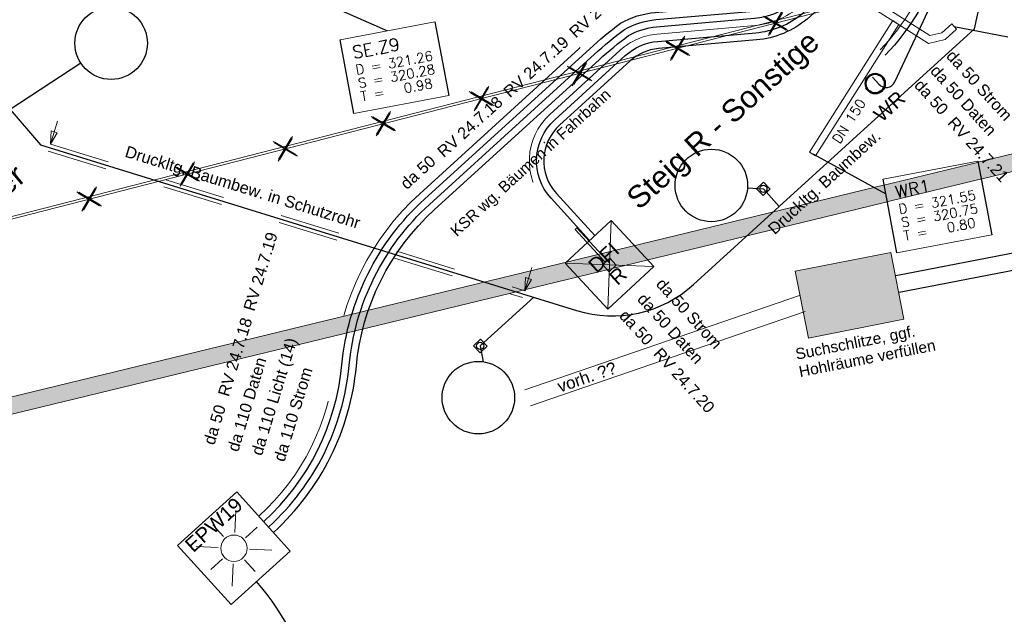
# Model space of a CAD drawing. Header units: metres. Extents: x -502 to 161, y -108 to 174.
# Tile 24 of 256: x -278 to -257, y -57 to -45. Entities that reach past the tile are written whole.
import ezdxf

# ---------------------------------------------------------------- set-up
doc = ezdxf.new("R2010")
doc.units = ezdxf.units.M
doc.header["$LTSCALE"] = 0.1
doc.linetypes.add('123', pattern=[25.001, 12.501, -12.5])
doc.linetypes.add('237', pattern=[93, 75, -18])
doc.layers.add('BRI31-005.05-5p02-Koordinierung Lageplan 4. BA ZOB West 2022-06-15', color=7, linetype='Continuous')
doc.layers.add('BRI31-005.06-5f07-Koordinierung Lageplan 4. BA ZOB Fernbusbahnh', color=7, linetype='Continuous')
doc.styles.add('Arial', font='arial.ttf')
doc.styles.add('Txt', font='txt_____.ttf')

# ---------------------------------------------------------------- blocks, each defined once
blk = doc.blocks.new('WP_LP-1020')
at = {"color": 7, "linetype": 'Continuous', "lineweight": 20, "transparency": 33554687}
for p, q in [((-0.8253, 0.8253), (0.8253, 0.8253)), ((-0.8253, -0.8253), (-0.8253, 0.8253)), ((0.8253, -0.8253), (0.8253, 0.8253)), ((-0.8253, -0.8253), (0.8253, -0.8253))]:
    blk.add_line(p, q, dxfattribs=at)
at = {"color": 1, "linetype": 'Continuous', "lineweight": 9, "true_color": 0xff0000, "transparency": 33554687}
for p, q in [((0, 0.649924), (0, 0.324962)), ((-0.554739, 0.55475), (-0.229777, 0.229788)), ((0.229777, 0.229788), (0.554739, 0.55475)), ((-0.324962, 0), (-0.649924, 0)), ((0.324962, 0), (0.649924, 0)), ((-0.229777, -0.229777), (-0.554739, -0.554739)), ((0, -0.324962), (0, -0.649924)), ((0.229777, -0.229777), (0.554739, -0.554739))]:
    blk.add_line(p, q, dxfattribs=at)
at = {"color": 7, "linetype": 'Continuous', "lineweight": 20, "transparency": 33554687}
blk.add_circle((0, 0), 0.272749, dxfattribs=at)
blk = doc.blocks.new('DFI-ANZEIGER')
at = {"color": 7, "linetype": 'Continuous', "lineweight": 20, "transparency": 33554687}
for p, q in [((-0.760014, 0.517086), (0.517087, 0.760013)), ((0.517087, 0.760013), (0.760014, -0.517087)), ((-0.517087, -0.760014), (-0.760014, 0.517086)), ((0.760014, -0.517087), (-0.517087, -0.760014))]:
    blk.add_line(p, q, dxfattribs=at)
at = {"color": 250, "linetype": 'Continuous', "lineweight": 9, "true_color": 0x333333, "transparency": 33554687}
for p, q in [((-0.517087, -0.760014), (0.517087, 0.760013)), ((0.760014, -0.517087), (-0.760014, 0.517086))]:
    blk.add_line(p, q, dxfattribs=at)
at = {"color": 251, "linetype": 'Continuous', "lineweight": 9, "true_color": 0x5b5b5b, "transparency": 33554687, "flags": 128}
for points in [[(-0.079552, -0.116926), (-0.116925, 0.079551), (-0.116925, 0.079551), (0.079552, 0.116925), (0.079552, 0.116925), (0.116925, -0.079552), (0.116925, -0.079552), (-0.079552, -0.116926)], [(-0.079552, -0.116926), (-0.116925, 0.079551), (0.079552, 0.116925), (0.116925, -0.079552), (-0.079552, -0.116926)], [(0.166045, -1.006705), (-0.004004, -0.112735), (0.045115, -0.103391), (0.215164, -0.997362), (0.166045, -1.006705)], [(0.000908, -0.1118), (-0.000961, -0.101976), (-0.000961, -0.101976), (0.038334, -0.094502), (0.038334, -0.094502), (0.040203, -0.104326), (0.040203, -0.104326), (0.000908, -0.1118)], [(0.000908, -0.1118), (-0.000961, -0.101976), (0.038334, -0.094502), (0.040203, -0.104326), (0.000908, -0.1118)]]:
    blk.add_lwpolyline(points, dxfattribs=at)
at = {"color": 254, "linetype": 'Continuous', "lineweight": 9, "true_color": 0xd6d6d6, "transparency": 33554687, "flags": 128}
blk.add_lwpolyline([(0.166045, -1.006705), (-0.004004, -0.112735), (-0.004004, -0.112735), (0.045115, -0.103391), (0.045115, -0.103391), (0.215164, -0.997362), (0.215164, -0.997362), (0.166045, -1.006705)], dxfattribs=at)
blk = doc.blocks.new('1016')
at = {"color": 7, "linetype": 'Continuous', "lineweight": 9, "transparency": 33554687}
for p, q in [((0.703072, 0.277444), (1.257444, -0.276928)), ((1.257444, 0.277444), (0.703072, -0.276928))]:
    blk.add_line(p, q, dxfattribs=at)
at = {"color": 2, "linetype": 'Continuous', "lineweight": 20, "true_color": 0xffff00, "transparency": 33554687}
for p, q in [((1.212401, 0.25319), (0.727326, -0.231885)), ((0.727326, 0.232401), (1.212401, -0.252674)), ((0.748114, 0.25319), (1.23319, -0.231885)), ((1.23319, 0.232401), (0.748114, -0.252674))]:
    blk.add_line(p, q, dxfattribs=at)
blk = doc.blocks.new('ALG_00093')
at = {"color": 1, "linetype": 'Continuous', "lineweight": 9, "true_color": 0xff0000, "transparency": 33554687, "flags": 128}
blk.add_lwpolyline([(0, 0), (0.3773, 0.09625), (0.3773, -0.09625), (0, 0)], dxfattribs=at)

msp = doc.modelspace()

# ---------------------------------------------------------------- linework, layer by layer
at = {"layer": 'BRI31-005.05-5p02-Koordinierung Lageplan 4. BA ZOB West 2022-06-15', "color": 250, "linetype": 'Continuous', "lineweight": 25, "true_color": 0x333333, "transparency": 33554687}
for p, q in [((-259.661, -49.83), (-208.862, -40.026)), ((-259.595, -50.174), (-208.796, -40.37))]:
    msp.add_line(p, q, dxfattribs=at)
at = {"layer": 'BRI31-005.06-5f07-Koordinierung Lageplan 4. BA ZOB Fernbusbahnh', "color": 1, "linetype": 'Continuous', "lineweight": 25, "true_color": 0xff0000, "transparency": 33554687}
for p, q in [((-272.213, -43.872), (-270.183, -44.767)), ((-258.456, -44.678), (-257.342, -44.892)), ((-261.365, -47.322), (-259.871, -48.141))]:
    msp.add_line(p, q, dxfattribs=at)
at = {"layer": 'BRI31-005.06-5f07-Koordinierung Lageplan 4. BA ZOB Fernbusbahnh', "color": 1, "linetype": 'Continuous', "lineweight": 13, "true_color": 0xff0000, "transparency": 33554687}
for p, q in [((-259.726, -44.556), (-261.452, -47.275)), ((-259.726, -44.556), (-261.452, -47.275)), ((-259.599, -44.636), (-261.325, -47.355)), ((-259.599, -44.636), (-261.325, -47.355)), ((-277.158, -47.112), (-277.011, -46.635)), ((-267.342, -50.144), (-267.195, -49.666))]:
    msp.add_line(p, q, dxfattribs=at)
at = {"layer": 'BRI31-005.06-5f07-Koordinierung Lageplan 4. BA ZOB Fernbusbahnh', "color": 7, "linetype": 'Continuous', "lineweight": 9, "transparency": 33554687}
for p, q in [((-259.726, -44.556), (-259.599, -44.636)), ((-261.325, -47.355), (-261.452, -47.275))]:
    msp.add_line(p, q, dxfattribs=at)
at = {"layer": 'BRI31-005.06-5f07-Koordinierung Lageplan 4. BA ZOB Fernbusbahnh', "color": 1, "linetype": 'Continuous', "lineweight": 20, "true_color": 0xff0000, "transparency": 33554687}
msp.add_line((-258.456, -44.678), (-257.342, -44.892), dxfattribs=at)
at = {"layer": 'BRI31-005.06-5f07-Koordinierung Lageplan 4. BA ZOB Fernbusbahnh', "color": 1, "linetype": '123', "lineweight": 20, "true_color": 0xff0000, "transparency": 33554687}
for p, q in [((-277.202, -47.256), (-267.386, -50.287)), ((-277.158, -47.112), (-267.342, -50.144))]:
    msp.add_line(p, q, dxfattribs=at)
at = {"layer": 'BRI31-005.06-5f07-Koordinierung Lageplan 4. BA ZOB Fernbusbahnh', "color": 250, "linetype": 'Continuous', "lineweight": 20, "true_color": 0x333333, "transparency": 33554687}
for p, q in [((-267.338, -52.193), (-261.656, -50.243)), ((-267.225, -52.524), (-261.542, -50.574))]:
    msp.add_line(p, q, dxfattribs=at)
at = {"layer": 'BRI31-005.06-5f07-Koordinierung Lageplan 4. BA ZOB Fernbusbahnh', "color": 7, "linetype": 'Continuous', "lineweight": 30, "transparency": 33554687, "flags": 128}
for points in [[(-277.432, -29.901), (-277.432, -29.901, -0.052775), (-316.093, -44.764), (-316.093, -44.764)], [(-257.657, -41.863), (-257.657, -41.863, -0.008618), (-258.01, -42.172), (-258.01, -42.172), (-258.01, -42.172, 0.064689), (-258.323, -42.514), (-258.323, -42.514, 0.07617), (-258.741, -43.359, -0.116375), (-259.884, -45.271)]]:
    msp.add_lwpolyline(points, format="xyb", dxfattribs=at)
at = {"layer": 'BRI31-005.06-5f07-Koordinierung Lageplan 4. BA ZOB Fernbusbahnh', "color": 1, "linetype": 'Continuous', "lineweight": 13, "true_color": 0xff0000, "transparency": 33554687, "flags": 128}
for points in [[(-268.307, -38.476), (-268.191, -39.006), (-268.191, -39.006), (-258.956, -44.867), (-258.956, -44.867), (-258.713, -44.813), (-258.713, -44.813), (-258.507, -44.623), (-258.405, -44.733), (-258.641, -44.951), (-258.641, -44.951), (-258.984, -45.027), (-258.984, -45.027), (-268.324, -39.1), (-268.324, -39.1), (-268.453, -38.508)], [(-268.453, -38.508), (-268.324, -39.1), (-258.984, -45.027), (-258.641, -44.951), (-258.405, -44.733)], [(-268.307, -38.476), (-268.191, -39.006), (-258.956, -44.867), (-258.713, -44.813), (-258.507, -44.623)]]:
    msp.add_lwpolyline(points, dxfattribs=at)
at = {"layer": 'BRI31-005.06-5f07-Koordinierung Lageplan 4. BA ZOB Fernbusbahnh', "color": 1, "linetype": '237', "lineweight": 20, "true_color": 0xff0000, "transparency": 33554687, "flags": 128}
for points in [[(-259.985, -45.16, 0.115873), (-258.884, -43.314, 0.020889), (-258.66, -42.489, -0.062153), (-258.546, -42.174, 0.278217), (-258.619, -41.143)], [(-261.589, -44.202), (-261.589, -44.202, -0.174908), (-262.574, -44.658), (-262.574, -44.658), (-264.602, -44.836), (-264.602, -44.836, 0.164161), (-265.364, -45.17), (-265.364, -45.17), (-266.822, -46.497), (-266.822, -46.497, 0.414209), (-266.909, -48.333), (-266.909, -48.333), (-266.116, -49.204)]]:
    msp.add_lwpolyline(points, format="xyb", dxfattribs=at)
at = {"layer": 'BRI31-005.06-5f07-Koordinierung Lageplan 4. BA ZOB Fernbusbahnh', "color": 3, "linetype": 'Continuous', "lineweight": 30, "true_color": 0x00ff00, "transparency": 33554687, "flags": 128}
msp.add_lwpolyline([(-260.147, -45.726), (-260.012, -45.874, 0.535185), (-259.683, -45.824), (-258.835, -44.012, 0.004138), (-258.8, -43.937, -0.293683), (-257.885, -43.361, 0.188453), (-256.898, -42.986), (-255.796, -41.989)], format="xyb", dxfattribs=at)
at = {"layer": 'BRI31-005.06-5f07-Koordinierung Lageplan 4. BA ZOB Fernbusbahnh', "color": 7, "linetype": 'Continuous', "lineweight": 18, "transparency": 33554687, "flags": 128}
for points in [[(-271.165, -44.954), (-269.2, -44.581), (-268.911, -46.108), (-270.876, -46.481), (-271.165, -44.954)], [(-259.928, -47.836), (-257.963, -47.463), (-257.674, -48.99), (-259.639, -49.363), (-259.928, -47.836)]]:
    msp.add_lwpolyline(points, dxfattribs=at)
at = {"layer": 'BRI31-005.06-5f07-Koordinierung Lageplan 4. BA ZOB Fernbusbahnh', "color": 1, "linetype": 'Continuous', "lineweight": 25, "true_color": 0xff0000, "transparency": 33554687, "flags": 128}
for points in [[(-271.165, -44.954), (-269.2, -44.581), (-268.911, -46.108), (-270.876, -46.481), (-271.165, -44.954)], [(-259.928, -47.836), (-257.963, -47.463), (-257.674, -48.99), (-259.639, -49.363), (-259.928, -47.836)]]:
    msp.add_lwpolyline(points, dxfattribs=at)
at = {"layer": 'BRI31-005.06-5f07-Koordinierung Lageplan 4. BA ZOB Fernbusbahnh', "color": 142, "linetype": 'Continuous', "lineweight": 30, "true_color": 0x0099cc, "transparency": 33554687, "flags": 128}
for points in [[(-262.732, -48.015), (-262.404, -48.036), (-262.074, -48.399)], [(-262.263, -48.039), (-262.408, -48.177), (-262.546, -48.033), (-262.401, -47.895), (-262.26, -48.043)], [(-267.157, -50.28), (-268.263, -51.286), (-268.199, -51.612)], [(-268.121, -51.289), (-268.266, -51.427), (-268.404, -51.283), (-268.259, -51.145), (-268.118, -51.293)]]:
    msp.add_lwpolyline(points, dxfattribs=at)
at = {"layer": 'BRI31-005.06-5f07-Koordinierung Lageplan 4. BA ZOB Fernbusbahnh', "color": 190, "linetype": 'Continuous', "lineweight": 30, "true_color": 0x7f00ff, "transparency": 33554687, "flags": 128}
msp.add_lwpolyline([(-272.74, -61.956, 0.255107), (-272, -61.348, 0.285122), (-272.901, -56.152)], format="xyb", dxfattribs=at)
at = {"layer": 'BRI31-005.06-5f07-Koordinierung Lageplan 4. BA ZOB Fernbusbahnh', "color": 142, "linetype": 'Continuous', "lineweight": 30, "true_color": 0x0099cc, "transparency": 33554687}
for centre, radius in [((-275.902, -45.025), 0.75), ((-263.48, -47.966), 0.75), ((-262.404, -48.036), 0.075), ((-268.263, -51.286), 0.075), ((-268.302, -52.355), 0.75)]:
    msp.add_circle(centre, radius, dxfattribs=at)
at = {"layer": 'BRI31-005.06-5f07-Koordinierung Lageplan 4. BA ZOB Fernbusbahnh', "color": 1, "linetype": 'Continuous', "lineweight": 50, "true_color": 0xff0000, "transparency": 33554687}
msp.add_circle((-260.089, -45.86), 0.2, dxfattribs=at)

# ---------------------------------------------------------------- block references
at = {"layer": 'BRI31-005.06-5f07-Koordinierung Lageplan 4. BA ZOB Fernbusbahnh', "color": 7, "transparency": 33554687}
for name, p, xscale, yscale, zscale, rotation in [('1016', (-262.861, -44.794), 0.75, 0.75, 0.75, 14.36343269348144), ('1016', (-264.891, -45.313), 0.75, 0.75, 0.75, 14.36343269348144), ('1016', (-266.92, -45.833), 0.75, 0.75, 0.75, 14.36343269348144), ('1016', (-268.949, -46.353), 0.75, 0.75, 0.75, 14.36343269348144), ('ALG_00093', (-277.158, -47.112), 0.699999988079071, 0.699999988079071, 0.699999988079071, 72.83551712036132), ('1016', (-273.008, -47.392), 0.75, 0.75, 0.75, 14.36343269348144), ('1016', (-275.037, -47.912), 0.75, 0.75, 0.75, 14.36343269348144), ('1016', (-277.067, -48.431), 0.75, 0.75, 0.75, 14.36343269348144), ('ALG_00093', (-267.342, -50.144), 0.699999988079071, 0.699999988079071, 0.699999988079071, 72.83551712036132)]:
    msp.add_blockref(name, p, dxfattribs=dict(at, xscale=xscale, yscale=yscale, zscale=zscale, rotation=rotation))
for name, p, rotation in [('DFI-ANZEIGER', (-265.588, -49.61), 212.1387451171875), ('WP_LP-1020', (-273.359, -55.47), 312.1920009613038)]:
    msp.add_blockref(name, p, dxfattribs=dict(at, rotation=rotation))

# ---------------------------------------------------------------- texts
at = {"layer": 'BRI31-005.06-5f07-Koordinierung Lageplan 4. BA ZOB Fernbusbahnh', "color": 1, "true_color": 0xff0000, "transparency": 33554687, "attachment_point": 1, "line_spacing_factor": 0.25}
for s, insert, char_height, rotation, style in [('RV 24.7.20', (-266.449, -44.753), 0.24, 42.3023, 'Arial'), ('SE.Z9', (-270.932, -45.094), 0.26, 10.737, 'Txt'), ('RV 24.7.19', (-267.809, -45.988), 0.24, 42.3023, 'Arial'), ('D = 321.26', (-270.858, -45.481), 0.2, 10.737, 'Txt'), ('S = 320.28', (-270.806, -45.757), 0.2, 10.737, 'Txt'), ('T =   0.98', (-270.754, -46.032), 0.2, 10.737, 'Txt'), ('da 50', (-259.12, -45.747), 0.24, 312.3187, 'Arial'), ('DN 150', (-260.992, -47.013), 0.2, 57.5987, 'Txt'), ('DN 150', (-260.992, -47.013), 0.2, 57.5987, 'Txt'), ('da 50', (-269.944, -47.887), 0.24, 42.3023, 'Arial'), ('WR1', (-259.695, -47.976), 0.26, 10.737, 'Txt'), ('D = 321.55', (-259.621, -48.363), 0.2, 10.737, 'Txt'), ('S = 320.75', (-259.569, -48.639), 0.2, 10.737, 'Txt'), ('T =   0.80', (-259.517, -48.914), 0.2, 10.737, 'Txt'), ('RV 24.7.19', (-273.17, -50.514), 0.24, 73.0223, 'Arial'), ('da 50', (-265.225, -50.513), 0.24, 312.3187, 'Arial'), ('RV 24.7.18', (-273.696, -52.28), 0.24, 73.0223, 'Arial'), ('Suchschlitze, ggf.', (-261.76, -51.346), 0.23, 11.1649, 'Arial'), ('RV 24.7.20', (-264.518, -51.296), 0.24, 312.3187, 'Arial'), ('Hohlräume verfüllen', (-261.689, -51.707), 0.23, 11.1649, 'Arial'), ('da 50', (-273.998, -53.28), 0.24, 73.0223, 'Arial')]:
    msp.add_mtext(s, dxfattribs=dict(at, insert=insert, char_height=char_height, rotation=rotation, style=style))
at = {"layer": 'BRI31-005.06-5f07-Koordinierung Lageplan 4. BA ZOB Fernbusbahnh', "color": 250, "true_color": 0x333333, "transparency": 33554687, "attachment_point": 1, "line_spacing_factor": 0.25, "style": 'Arial'}
for s, insert, char_height, rotation in [('Steig R - Sonstige', (-265.281, -48.155), 0.45269, 42.3071), ('Überlieger', (-280.164, -49.368), 0.4527, 39.9099), ('vorh. ??', (-266.694, -52.016), 0.25, 18.9452)]:
    msp.add_mtext(s, dxfattribs=dict(at, insert=insert, char_height=char_height, rotation=rotation))
at = {"layer": 'BRI31-005.06-5f07-Koordinierung Lageplan 4. BA ZOB Fernbusbahnh', "color": 7, "transparency": 33554687, "attachment_point": 1, "line_spacing_factor": 0.25, "style": 'Arial'}
for s, insert, char_height, rotation in [('da 50 Strom', (-258.459, -45.141), 0.24, 312.3187), ('da 50 Daten', (-258.788, -45.45), 0.24, 312.3187), ('DFI', (-266.059, -49.573), 0.3, 42.3187), ('R', (-265.625, -49.827), 0.3, 42.3187), ('da 50 Strom', (-264.465, -49.858), 0.24, 312.3187), ('da 50 Daten', (-264.853, -50.168), 0.24, 312.3187), ('da 110 Daten', (-273.502, -53.421), 0.24, 73.0223), ('da 110 Strom', (-272.546, -53.627), 0.24, 73.0223)]:
    msp.add_mtext(s, dxfattribs=dict(at, insert=insert, char_height=char_height, rotation=rotation))
at = {"layer": 'BRI31-005.06-5f07-Koordinierung Lageplan 4. BA ZOB Fernbusbahnh', "color": 20, "true_color": 0xff3f00, "transparency": 33554687, "insert": (-260.155, -46.453), "char_height": 0.3, "attachment_point": 1, "rotation": 42.3187, "line_spacing_factor": 0.25, "style": 'Arial'}
msp.add_mtext('WR', dxfattribs=at)
at = {"layer": 'BRI31-005.06-5f07-Koordinierung Lageplan 4. BA ZOB Fernbusbahnh', "color": 5, "true_color": 0x0000ff, "transparency": 33554687, "insert": (-275.563, -47.139), "char_height": 0.24, "attachment_point": 1, "rotation": 342.8356, "line_spacing_factor": 0.25, "style": 'Arial'}
msp.add_mtext('Druckltg. Baumbew. in Schutzrohr', dxfattribs=at)
at = {"layer": 'BRI31-005.06-5f07-Koordinierung Lageplan 4. BA ZOB Fernbusbahnh', "color": 190, "true_color": 0x7f00ff, "transparency": 33554687, "attachment_point": 1, "line_spacing_factor": 0.25, "style": 'Arial'}
for s, insert, char_height, rotation in [('da 110 Licht (14)', (-273.011, -53.5), 0.24, 73.0223), ('EPW19', (-274.404, -55.352), 0.3, 42.3187)]:
    msp.add_mtext(s, dxfattribs=dict(at, insert=insert, char_height=char_height, rotation=rotation))

# ---------------------------------------------------------------- next in the draw order: wipeouts: each hides what was drawn before it
at = {"color": 255, "linetype": 'Continuous', "lineweight": 5, "transparency": 33554687}
for points in [[(-271.165, -44.954), (-269.2, -44.581), (-268.911, -46.108), (-270.876, -46.481)], [(-259.928, -47.836), (-257.963, -47.463), (-257.674, -48.99), (-259.639, -49.363)]]:
    msp.add_wipeout(points, dxfattribs=at).dxf.layer = 'BRI31-005.06-5f07-Koordinierung Lageplan 4. BA ZOB Fernbusbahnh'

# ---------------------------------------------------------------- next in the draw order: linework, layer by layer
at = {"layer": 'BRI31-005.06-5f07-Koordinierung Lageplan 4. BA ZOB Fernbusbahnh', "color": 250, "linetype": 'Continuous', "lineweight": 20, "true_color": 0x333333, "transparency": 33554687}
for p, q in [((-259.661, -49.83), (-208.862, -40.026)), ((-259.595, -50.174), (-208.796, -40.37)), ((-289.15, -55.049), (-251.574, -45.937)), ((-289.082, -55.392), (-251.506, -46.281))]:
    msp.add_line(p, q, dxfattribs=at)
at = {"layer": 'BRI31-005.06-5f07-Koordinierung Lageplan 4. BA ZOB Fernbusbahnh', "color": 1, "linetype": 'Continuous', "lineweight": 20, "true_color": 0xff0000, "transparency": 33554687}
for p, q in [((-272.213, -43.872), (-270.183, -44.767)), ((-261.365, -47.322), (-259.871, -48.141))]:
    msp.add_line(p, q, dxfattribs=at)
at = {"layer": 'BRI31-005.06-5f07-Koordinierung Lageplan 4. BA ZOB Fernbusbahnh', "color": 142, "linetype": 'Continuous', "lineweight": 30, "true_color": 0x0099cc, "transparency": 33554687, "flags": 128}
for points in [[(-262.074, -48.399), (-258.038, -44.726), (-257.822, -43.751), (-257.728, -43.338), (-257.684, -43.143), (-257.43, -42.983), (-255.626, -42.425), (-253.562, -40.557, 0.262894), (-253.026, -38.945), (-253.078, -38.675)], [(-276.529, -45.437), (-277.993, -46.396), (-277.365, -47.127), (-266.269, -50.554, 0.265457), (-263.849, -50.014), (-262.074, -48.399)]]:
    msp.add_lwpolyline(points, format="xyb", dxfattribs=at)
at = {"layer": 'BRI31-005.06-5f07-Koordinierung Lageplan 4. BA ZOB Fernbusbahnh', "color": 1, "linetype": '237', "lineweight": 20, "true_color": 0xff0000, "transparency": 33554687, "flags": 128}
msp.add_lwpolyline([(-258.896, -40.643, -0.44136), (-259.517, -41.983, 0.107999), (-260.919, -42.786), (-262.044, -43.805, -0.163455), (-262.628, -44.059), (-264.656, -44.237), (-264.656, -44.237, 0.110003), (-265.443, -44.487), (-265.443, -44.487, 0.030017), (-266.22, -45.138), (-269.516, -48.138, 0.187096), (-271.275, -51.664), (-271.275, -51.664, -0.187096), (-272.84, -54.803), (-272.84, -54.803)], format="xyb", dxfattribs=at)
at = {"layer": 'BRI31-005.06-5f07-Koordinierung Lageplan 4. BA ZOB Fernbusbahnh', "color": 7, "linetype": 'Continuous', "lineweight": 30, "transparency": 33554687, "flags": 128}
for points in [[(-272.739, -54.914, 0.187096), (-271.126, -51.678), (-271.126, -51.678, -0.187096), (-269.416, -48.249), (-269.416, -48.249), (-265.998, -45.139), (-265.998, -45.139, -0.024912), (-265.36, -44.613), (-265.36, -44.613, -0.108808), (-264.641, -44.388), (-262.614, -44.21), (-262.614, -44.21, 0.15), (-261.988, -43.956), (-261.988, -43.956), (-260.814, -42.893), (-260.814, -42.893, -0.142512), (-259.482, -42.246), (-259.482, -42.246, 0.029182), (-258.623, -42.047), (-258.623, -42.047, 0.112861), (-257.872, -41.626), (-257.872, -41.626)], [(-266.005, -49.103), (-266.798, -48.232, -0.414209), (-266.721, -46.608), (-265.263, -45.281, -0.16416), (-264.589, -44.986), (-264.589, -44.986), (-262.561, -44.808), (-262.561, -44.808, 0.152544), (-261.596, -44.411), (-261.596, -44.411), (-260.349, -43.282), (-259.562, -42.57), (-259.562, -42.57, -0.126499), (-259.125, -42.34), (-259.125, -42.34), (-259.125, -42.34, 0.027835), (-258.401, -42.126), (-258.401, -42.126), (-258.401, -42.126, 0.098326), (-257.765, -41.745), (-257.765, -41.745)]]:
    msp.add_lwpolyline(points, format="xyb", dxfattribs=at)
at = {"layer": 'BRI31-005.06-5f07-Koordinierung Lageplan 4. BA ZOB Fernbusbahnh', "color": 190, "linetype": 'Continuous', "lineweight": 30, "true_color": 0x7f00ff, "transparency": 33554687, "flags": 128}
msp.add_lwpolyline([(-272.638, -55.025, 0.187096), (-270.976, -51.692), (-270.976, -51.692, -0.187096), (-269.315, -48.36), (-269.315, -48.36), (-265.897, -45.25, -0.024636), (-265.277, -44.739, -0.107436), (-264.628, -44.537), (-262.601, -44.36), (-262.601, -44.36, 0.150798), (-261.891, -44.07), (-261.891, -44.07), (-260.784, -43.068), (-260.784, -43.068, -0.197968), (-260.066, -42.811), (-260.066, -42.811), (-257.918, -42.91, 0.197968), (-257.2, -42.653), (-256.098, -41.655)], format="xyb", dxfattribs=at)
at = {"layer": 'BRI31-005.06-5f07-Koordinierung Lageplan 4. BA ZOB Fernbusbahnh', "color": 3, "linetype": 'Continuous', "lineweight": 30, "true_color": 0x00ff00, "transparency": 33554687, "flags": 128}
for points in [[(-272.537, -55.136), (-272.537, -55.136, 0.187096), (-270.827, -51.706), (-270.827, -51.706, -0.187096), (-269.214, -48.471), (-265.796, -45.36, -0.024338), (-265.195, -44.865), (-265.195, -44.865, -0.105841), (-264.615, -44.687), (-264.615, -44.687), (-262.588, -44.509), (-262.588, -44.509, 0.15147), (-261.793, -44.184), (-261.793, -44.184), (-260.729, -43.221), (-260.729, -43.221, -0.197968), (-260.012, -42.964), (-260.012, -42.964), (-257.924, -43.06, 0.197968), (-257.1, -42.764), (-255.998, -41.767)], [(-255.897, -41.878), (-256.999, -42.875), (-256.999, -42.875, -0.197967), (-257.931, -43.21), (-257.931, -43.21), (-259.531, -43.136), (-259.531, -43.136, 0.197968), (-260.249, -43.393), (-260.249, -43.393), (-261.498, -44.524), (-261.498, -44.524, -0.152983), (-262.548, -44.957), (-262.548, -44.957), (-264.576, -45.135), (-264.576, -45.135, 0.16416), (-265.162, -45.392), (-265.162, -45.392), (-266.62, -46.719, 0.414209), (-266.687, -48.132), (-265.894, -49.002)]]:
    msp.add_lwpolyline(points, format="xyb", dxfattribs=at)
at = {"layer": 'BRI31-005.06-5f07-Koordinierung Lageplan 4. BA ZOB Fernbusbahnh', "color": 190, "linetype": 'Continuous', "lineweight": 13, "true_color": 0x7f00ff, "transparency": 33554687, "flags": 128}
msp.add_lwpolyline([(-297.613, -53.574), (-296.432, -53.374), (-279.411, -48.98), (-261.143, -44.302), (-259.963, -44.185)], dxfattribs=at)
at = {"layer": 'BRI31-005.06-5f07-Koordinierung Lageplan 4. BA ZOB Fernbusbahnh', "color": 255, "linetype": 'Continuous', "lineweight": 9, "transparency": 33554687, "flags": 128}
msp.add_lwpolyline([(-297.581, -53.606), (-296.397, -53.417), (-279.399, -49.028), (-261.134, -44.351), (-259.958, -44.235)], dxfattribs=at)
at = {"layer": 'BRI31-005.06-5f07-Koordinierung Lageplan 4. BA ZOB Fernbusbahnh', "color": 7, "linetype": 'Continuous', "lineweight": 13, "transparency": 33554687, "flags": 128}
for points in [[(-271.165, -44.954), (-269.2, -44.581), (-268.911, -46.108), (-270.876, -46.481), (-271.165, -44.954)], [(-259.928, -47.836), (-257.963, -47.463), (-257.674, -48.99), (-259.639, -49.363), (-259.928, -47.836)]]:
    msp.add_lwpolyline(points, dxfattribs=at)
at = {"layer": 'BRI31-005.06-5f07-Koordinierung Lageplan 4. BA ZOB Fernbusbahnh', "color": 1, "linetype": 'Continuous', "lineweight": 20, "true_color": 0xff0000, "transparency": 33554687, "flags": 128}
for points in [[(-271.165, -44.954), (-269.2, -44.581), (-268.911, -46.108), (-270.876, -46.481), (-271.165, -44.954)], [(-259.928, -47.836), (-257.963, -47.463), (-257.674, -48.99), (-259.639, -49.363), (-259.928, -47.836)]]:
    msp.add_lwpolyline(points, dxfattribs=at)
at = {"layer": 'BRI31-005.06-5f07-Koordinierung Lageplan 4. BA ZOB Fernbusbahnh', "color": 250, "linetype": 'Continuous', "lineweight": 20, "true_color": 0x333333, "transparency": 33554687, "flags": 128}
msp.add_lwpolyline([(-261.473, -51.123), (-259.495, -50.732), (-259.767, -49.351), (-261.745, -49.741), (-261.473, -51.123)], dxfattribs=at)
at = {"layer": 'BRI31-005.06-5f07-Koordinierung Lageplan 4. BA ZOB Fernbusbahnh', "color": 2, "linetype": 'Continuous', "true_color": 0xffff00, "transparency": 33554687}
for points in [[(-289.15, -55.049), (-289.082, -55.392), (-251.574, -45.937), (-251.506, -46.281)], [(-261.473, -51.123), (-259.495, -50.732), (-261.745, -49.741), (-259.767, -49.351)]]:
    msp.add_solid(points, dxfattribs=at)

# ---------------------------------------------------------------- next in the draw order: block references
at = {"layer": 'BRI31-005.06-5f07-Koordinierung Lageplan 4. BA ZOB Fernbusbahnh', "color": 7, "transparency": 33554687, "xscale": 0.75, "yscale": 0.75, "zscale": 0.75, "rotation": 14.36343269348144}
msp.add_blockref('1016', (-270.979, -46.872), dxfattribs=at)

# ---------------------------------------------------------------- next in the draw order: texts
at = {"layer": 'BRI31-005.06-5f07-Koordinierung Lageplan 4. BA ZOB Fernbusbahnh', "color": 1, "true_color": 0xff0000, "transparency": 33554687, "attachment_point": 1, "line_spacing_factor": 0.25}
for s, insert, char_height, rotation, style in [('SE.Z9', (-270.932, -45.094), 0.26, 10.737, 'Txt'), ('D = 321.26', (-270.858, -45.481), 0.2, 10.737, 'Txt'), ('S = 320.28', (-270.806, -45.757), 0.2, 10.737, 'Txt'), ('T =   0.98', (-270.754, -46.032), 0.2, 10.737, 'Txt'), ('KSR wg. Bäumen in Fahrbahn', (-268.905, -48.867), 0.23, 42.3023, 'Arial'), ('RV 24.7.18', (-269.178, -47.227), 0.24, 42.3023, 'Arial'), ('RV 24.7.21', (-258.431, -46.521), 0.24, 312.3187, 'Arial'), ('WR1', (-259.695, -47.976), 0.26, 10.737, 'Txt'), ('D = 321.55', (-259.621, -48.363), 0.2, 10.737, 'Txt'), ('S = 320.75', (-259.569, -48.639), 0.2, 10.737, 'Txt'), ('T =   0.80', (-259.517, -48.914), 0.2, 10.737, 'Txt')]:
    msp.add_mtext(s, dxfattribs=dict(at, insert=insert, char_height=char_height, rotation=rotation, style=style))
at = {"layer": 'BRI31-005.06-5f07-Koordinierung Lageplan 4. BA ZOB Fernbusbahnh', "color": 5, "true_color": 0x0000ff, "transparency": 33554687, "insert": (-262.333, -48.819), "char_height": 0.24, "attachment_point": 1, "rotation": 42.3023, "line_spacing_factor": 0.25, "style": 'Arial'}
msp.add_mtext('Druckltg. Baumbew.', dxfattribs=at)

doc.saveas('drawing.dxf')
